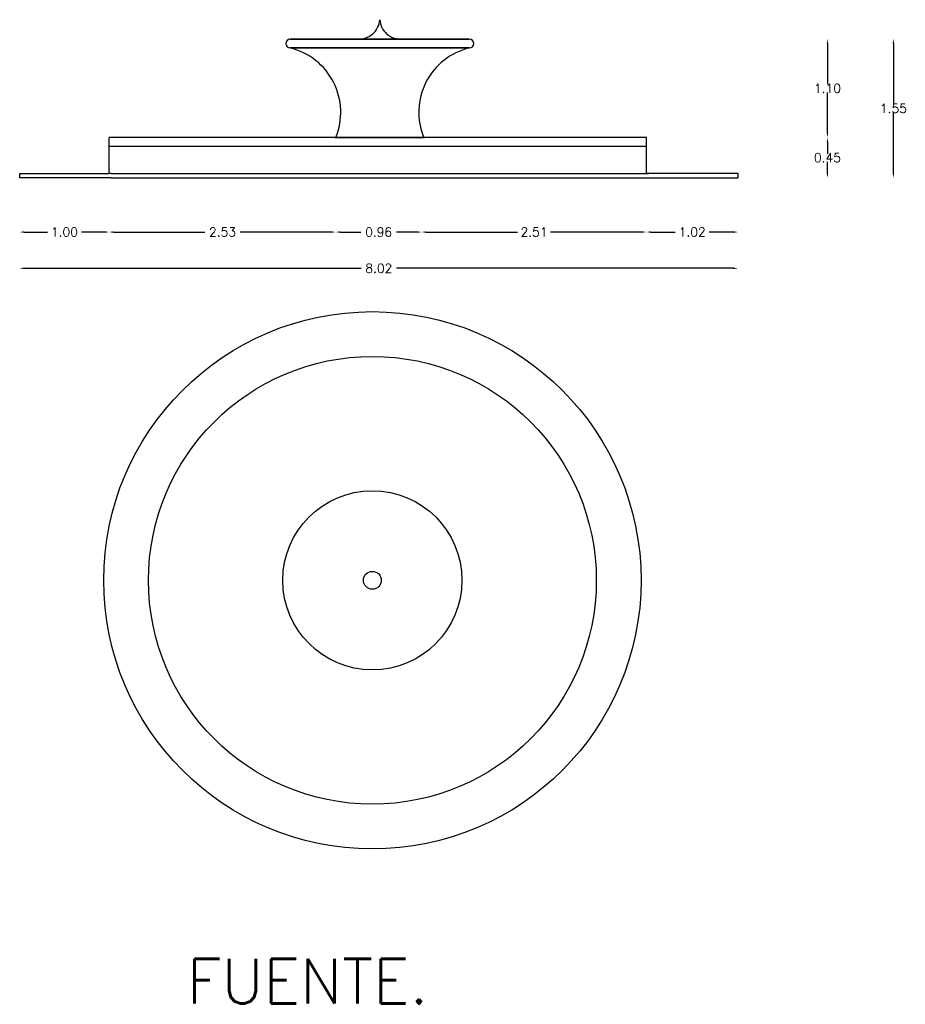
# Model space of a CAD drawing. Extents: x 514.5 to 534.2, y -792.6 to -770.6.
import ezdxf
from ezdxf.enums import TextEntityAlignment as Align

# ---------------------------------------------------------------- set-up
doc = ezdxf.new("R2010")
doc.units = 0
doc.header["$MEASUREMENT"] = 0
doc.layers.get('0').update_dxf_attribs({"linetype": 'CONTINUOUS'})
doc.layers.get('DEFPOINTS').update_dxf_attribs({"linetype": 'CONTINUOUS'})
doc.layers.add('COTAS', color=1, linetype='CONTINUOUS')
doc.layers.add('OSCAR', color=8, linetype='CONTINUOUS')
doc.styles.add('ROMANS', font='romans', dxfattribs={"height": 1})
doc.dimstyles.get("Standard").update_dxf_attribs({"dimtxt": 0.18, "dimasz": 0.18, "dimexe": 0.18, "dimexo": 0.0625, "dimgap": 0.09, "dimtad": 0, "dimtih": 1, "dimtoh": 1, "dimdec": 4, "dimzin": 0, "dimdsep": 46, "dimtxsty": 'Standard', "dimcen": 0.09, "dimadec": 0, "dimazin": 0, "dimtfac": 1, "dimtdec": 4, "dimtofl": 0, "dimtmove": 0, "dimatfit": 3, "dimfxl": 0, "dimtolj": 1, "dimtzin": 0, "dimarcsym": 0})

# ---------------------------------------------------------------- blocks, each defined once
blk = doc.blocks.new('*D8')
at = {"color": 0, "linetype": 'ByBlock'}
for p, q in [((1340.147, -717.138), (1340.418, -717.138)), ((1341.069, -717.138), (1340.798, -717.138))]:
    blk.add_line(p, q, dxfattribs=at)
for points in [[(1340.147, -717.13), (1340.147, -717.147), (1340.097, -717.138)], [(1341.069, -717.13), (1341.069, -717.147), (1341.119, -717.138)]]:
    blk.add_solid(points, dxfattribs=at)
at = {"layer": 'DEFPOINTS', "color": 0, "linetype": 'ByBlock'}
for p in [(1340.097, -716.483), (1341.119, -716.533), (1341.119, -717.138)]:
    blk.add_point(p, dxfattribs=at)
at = {"color": 0, "linetype": 'ByBlock', "style": 'ROMANS'}
blk.add_text('1.02', height=0.1, dxfattribs=at).set_placement((1340.608, -717.138), align=Align.MIDDLE_CENTER)
blk = doc.blocks.new('*D7')
at = {"color": 0, "linetype": 'ByBlock'}
for p, q in [((1337.637, -717.138), (1338.659, -717.138)), ((1340.047, -717.138), (1339.025, -717.138))]:
    blk.add_line(p, q, dxfattribs=at)
for points in [[(1337.637, -717.13), (1337.637, -717.147), (1337.587, -717.138)], [(1340.047, -717.13), (1340.047, -717.147), (1340.097, -717.138)]]:
    blk.add_solid(points, dxfattribs=at)
at = {"layer": 'DEFPOINTS', "color": 0, "linetype": 'ByBlock'}
for p in [(1337.587, -715.923), (1340.097, -716.483), (1340.097, -717.138)]:
    blk.add_point(p, dxfattribs=at)
at = {"color": 0, "linetype": 'ByBlock', "style": 'ROMANS'}
blk.add_text('2.51', height=0.1, dxfattribs=at).set_placement((1338.842, -717.138), align=Align.MIDDLE_CENTER)
blk = doc.blocks.new('*D6')
at = {"color": 0, "linetype": 'ByBlock'}
for p, q in [((1336.678, -717.138), (1336.91, -717.138)), ((1337.537, -717.138), (1337.305, -717.138))]:
    blk.add_line(p, q, dxfattribs=at)
for points in [[(1336.678, -717.13), (1336.678, -717.147), (1336.628, -717.138)], [(1337.537, -717.13), (1337.537, -717.147), (1337.587, -717.138)]]:
    blk.add_solid(points, dxfattribs=at)
at = {"layer": 'DEFPOINTS', "color": 0, "linetype": 'ByBlock'}
for p in [(1337.587, -715.923), (1336.628, -716.083), (1337.587, -717.138)]:
    blk.add_point(p, dxfattribs=at)
at = {"color": 0, "linetype": 'ByBlock', "style": 'ROMANS'}
blk.add_text('0.96', height=0.1, dxfattribs=at).set_placement((1337.107, -717.138), align=Align.MIDDLE_CENTER)
blk = doc.blocks.new('*D5')
at = {"color": 0, "linetype": 'ByBlock'}
for p, q in [((1334.149, -717.138), (1335.166, -717.138)), ((1336.578, -717.138), (1335.561, -717.138))]:
    blk.add_line(p, q, dxfattribs=at)
for points in [[(1334.149, -717.13), (1334.149, -717.147), (1334.099, -717.138)], [(1336.578, -717.13), (1336.578, -717.147), (1336.628, -717.138)]]:
    blk.add_solid(points, dxfattribs=at)
at = {"layer": 'DEFPOINTS', "color": 0, "linetype": 'ByBlock'}
for p in [(1336.628, -716.083), (1334.099, -716.483), (1336.628, -717.138)]:
    blk.add_point(p, dxfattribs=at)
at = {"color": 0, "linetype": 'ByBlock', "style": 'ROMANS'}
blk.add_text('2.53', height=0.1, dxfattribs=at).set_placement((1335.364, -717.138), align=Align.MIDDLE_CENTER)
blk = doc.blocks.new('*D4')
at = {"color": 0, "linetype": 'ByBlock'}
for p, q in [((1333.149, -717.138), (1333.409, -717.138)), ((1334.049, -717.138), (1333.79, -717.138))]:
    blk.add_line(p, q, dxfattribs=at)
for points in [[(1333.149, -717.13), (1333.149, -717.147), (1333.099, -717.138)], [(1334.049, -717.13), (1334.049, -717.147), (1334.099, -717.138)]]:
    blk.add_solid(points, dxfattribs=at)
at = {"layer": 'DEFPOINTS', "color": 0, "linetype": 'ByBlock'}
for p in [(1334.099, -716.483), (1333.099, -716.533), (1334.099, -717.138)]:
    blk.add_point(p, dxfattribs=at)
at = {"color": 0, "linetype": 'ByBlock', "style": 'ROMANS'}
blk.add_text('1.00', height=0.1, dxfattribs=at).set_placement((1333.599, -717.138), align=Align.MIDDLE_CENTER)
blk = doc.blocks.new('*D3')
at = {"color": 0, "linetype": 'ByBlock'}
for p, q in [((1333.149, -717.543), (1336.912, -717.543)), ((1341.069, -717.543), (1337.307, -717.543))]:
    blk.add_line(p, q, dxfattribs=at)
for points in [[(1333.149, -717.535), (1333.149, -717.552), (1333.099, -717.543)], [(1341.069, -717.535), (1341.069, -717.552), (1341.119, -717.543)]]:
    blk.add_solid(points, dxfattribs=at)
at = {"layer": 'DEFPOINTS', "color": 0, "linetype": 'ByBlock'}
for p in [(1333.099, -716.533), (1341.119, -716.533), (1341.119, -717.543)]:
    blk.add_point(p, dxfattribs=at)
at = {"color": 0, "linetype": 'ByBlock', "style": 'ROMANS'}
blk.add_text('8.02', height=0.1, dxfattribs=at).set_placement((1337.109, -717.543), align=Align.MIDDLE_CENTER)
blk = doc.blocks.new('*D2')
at = {"color": 0, "linetype": 'ByBlock'}
for p, q in [((1342.855, -715.033), (1342.855, -715.713)), ((1342.855, -716.483), (1342.855, -715.803))]:
    blk.add_line(p, q, dxfattribs=at)
for points in [[(1342.846, -715.033), (1342.863, -715.033), (1342.855, -714.983)], [(1342.846, -716.483), (1342.863, -716.483), (1342.855, -716.533)]]:
    blk.add_solid(points, dxfattribs=at)
at = {"layer": 'DEFPOINTS', "color": 0, "linetype": 'ByBlock'}
for p in [(1338.119, -714.983), (1342.855, -714.983), (1341.119, -716.533)]:
    blk.add_point(p, dxfattribs=at)
at = {"color": 0, "linetype": 'ByBlock', "style": 'ROMANS'}
blk.add_text('1.55', height=0.1, dxfattribs=at).set_placement((1342.855, -715.758), align=Align.MIDDLE_CENTER)
blk = doc.blocks.new('*D1')
at = {"color": 0, "linetype": 'ByBlock'}
for p, q in [((1342.118, -715.033), (1342.118, -715.488)), ((1342.118, -716.033), (1342.118, -715.578))]:
    blk.add_line(p, q, dxfattribs=at)
for points in [[(1342.11, -715.033), (1342.126, -715.033), (1342.118, -714.983)], [(1342.11, -716.033), (1342.126, -716.033), (1342.118, -716.083)]]:
    blk.add_solid(points, dxfattribs=at)
at = {"layer": 'DEFPOINTS', "color": 0, "linetype": 'ByBlock'}
for p in [(1338.119, -714.983), (1342.118, -714.983), (1340.097, -716.083)]:
    blk.add_point(p, dxfattribs=at)
at = {"color": 0, "linetype": 'ByBlock', "style": 'ROMANS'}
blk.add_text('1.10', height=0.1, dxfattribs=at).set_placement((1342.118, -715.533), align=Align.MIDDLE_CENTER)
blk = doc.blocks.new('*D0')
at = {"color": 0, "linetype": 'ByBlock'}
for p, q in [((1342.118, -716.133), (1342.118, -716.263)), ((1342.118, -716.483), (1342.118, -716.353))]:
    blk.add_line(p, q, dxfattribs=at)
for points in [[(1342.11, -716.133), (1342.126, -716.133), (1342.118, -716.083)], [(1342.11, -716.483), (1342.126, -716.483), (1342.118, -716.533)]]:
    blk.add_solid(points, dxfattribs=at)
at = {"layer": 'DEFPOINTS', "color": 0, "linetype": 'ByBlock'}
for p in [(1340.097, -716.083), (1342.118, -716.083), (1341.119, -716.533)]:
    blk.add_point(p, dxfattribs=at)
at = {"color": 0, "linetype": 'ByBlock', "style": 'ROMANS'}
blk.add_text('0.45', height=0.1, dxfattribs=at).set_placement((1342.118, -716.308), align=Align.MIDDLE_CENTER)
blk = doc.blocks.new('FUENTE')
at = {"layer": 'OSCAR'}
for p, q in [((1.1343, 6.00968), (-0.8657, 6.00968)), ((-0.8657, 6.00968), (1.1343, 6.00968)), ((0.1343, 6.00968), (-0.8657, 6.00968)), ((0.1343, 6.00968), (-0.0657, 6.00968)), ((0.1343, 6.00968), (0.3343, 6.00968)), ((0.1343, 6.00968), (1.1343, 6.00968)), ((1.1343, 5.90968), (-0.8657, 5.90968)), ((-0.8657, 5.90968), (1.1343, 5.90968)), ((3.11173, 4.90968), (-2.88827, 4.90968)), ((-2.8857, 4.50968), (-2.8857, 4.90968)), ((-0.3657, 4.90968), (0.6343, 4.90968)), ((0.1343, 4.90968), (-0.3657, 4.90968)), ((3.11173, 4.50968), (3.11173, 4.90968)), ((3.11173, 4.80968), (-2.88827, 4.80968)), ((-3.8857, 4.50968), (-2.8857, 4.50968)), ((-3.8857, 4.45968), (-3.8857, 4.50968)), ((-2.8657, 4.50968), (-2.8857, 4.50968)), ((-2.8657, 4.50968), (3.1343, 4.50968)), ((4.1343, 4.50968), (3.11173, 4.50968)), ((4.1343, 4.45968), (4.1343, 4.50968)), ((-2.8657, 4.45968), (-3.8857, 4.45968)), ((-2.8657, 4.45968), (3.1343, 4.45968)), ((3.1343, 4.45968), (4.1343, 4.45968))]:
    blk.add_line(p, q, dxfattribs=at)
for radius in [3, 2.5, 1, 0.1]:
    blk.add_circle((0.05209, -0.03489), radius, dxfattribs=at)
for centre, radius, start, end in [((-0.09836, 6.24299), 0.23353, 265.397435, 355.78349), ((0.36746, 6.24249), 0.23353, 184.092329, 274.478384), ((-0.8657, 5.95968), 0.05, 90, 270), ((-0.8657, 5.95968), 0.05, 90, 270), ((1.1343, 5.95968), 0.05, 270, 90), ((1.1343, 5.95968), 0.05, 270, 90), ((-1.03957, 5.19197), 0.73847, 337.526192, 76.382631), ((1.30816, 5.19197), 0.73847, 103.617369, 202.473808)]:
    blk.add_arc(centre, radius, start, end, dxfattribs=at)
at = {"layer": 'OSCAR', "style": 'ROMANS'}
blk.add_text('FUENTE.', height=0.5, dxfattribs=at).set_placement((-2.01935, -4.76116))
at = {"layer": 'COTAS'}
for base, p1, p2, picture, middle in [((5.86951, 6.00968), (4.1343, 4.45968), (1.1343, 6.00968), '*D2', (5.86951, 5.23468)), ((5.13275, 6.00968), (3.11173, 4.90968), (1.1343, 6.00968), '*D1', (5.13275, 5.45968)), ((5.13275, 4.90968), (4.1343, 4.45968), (3.11173, 4.90968), '*D0', (5.13275, 4.68468))]:
    dim = blk.add_linear_dim(base=base, p1=p1, p2=p2, angle=90, dimstyle='Standard', dxfattribs=at)
    dim.commit()
    dim.dimension.update_dxf_attribs({"geometry": picture, "text_midpoint": middle, "insert": (-1336.98515, 720.99242)})
for base, p1, p2, picture, middle in [((0.60163, 3.85416), (-0.35718, 4.90968), (0.60163, 5.06899), '*D6', (0.12223, 3.85416)), ((3.11173, 3.85416), (0.60163, 5.06899), (3.11173, 4.50968), '*D7', (1.85668, 3.85416)), ((-0.35718, 3.85416), (-2.8857, 4.50968), (-0.35718, 4.90968), '*D5', (-1.62144, 3.85416)), ((-2.8857, 3.85416), (-3.8857, 4.45968), (-2.8857, 4.50968), '*D4', (-3.3857, 3.85416)), ((4.1343, 3.85416), (3.11173, 4.50968), (4.1343, 4.45968), '*D8', (3.62301, 3.85416)), ((4.1343, 3.44922), (-3.8857, 4.45968), (4.1343, 4.45968), '*D3', (0.1243, 3.44922))]:
    dim = blk.add_linear_dim(base=base, p1=p1, p2=p2, dimstyle='Standard', dxfattribs=at)
    dim.commit()
    dim.dimension.update_dxf_attribs({"geometry": picture, "text_midpoint": middle, "insert": (-1336.98515, 720.99242)})

msp = doc.modelspace()

# ---------------------------------------------------------------- block references
at = {"layer": 'COTAS', "color": 7, "xscale": 2, "yscale": 2, "zscale": 2}
msp.add_blockref('FUENTE', (522.237, -783.013), dxfattribs=at)

doc.saveas('drawing.dxf')
